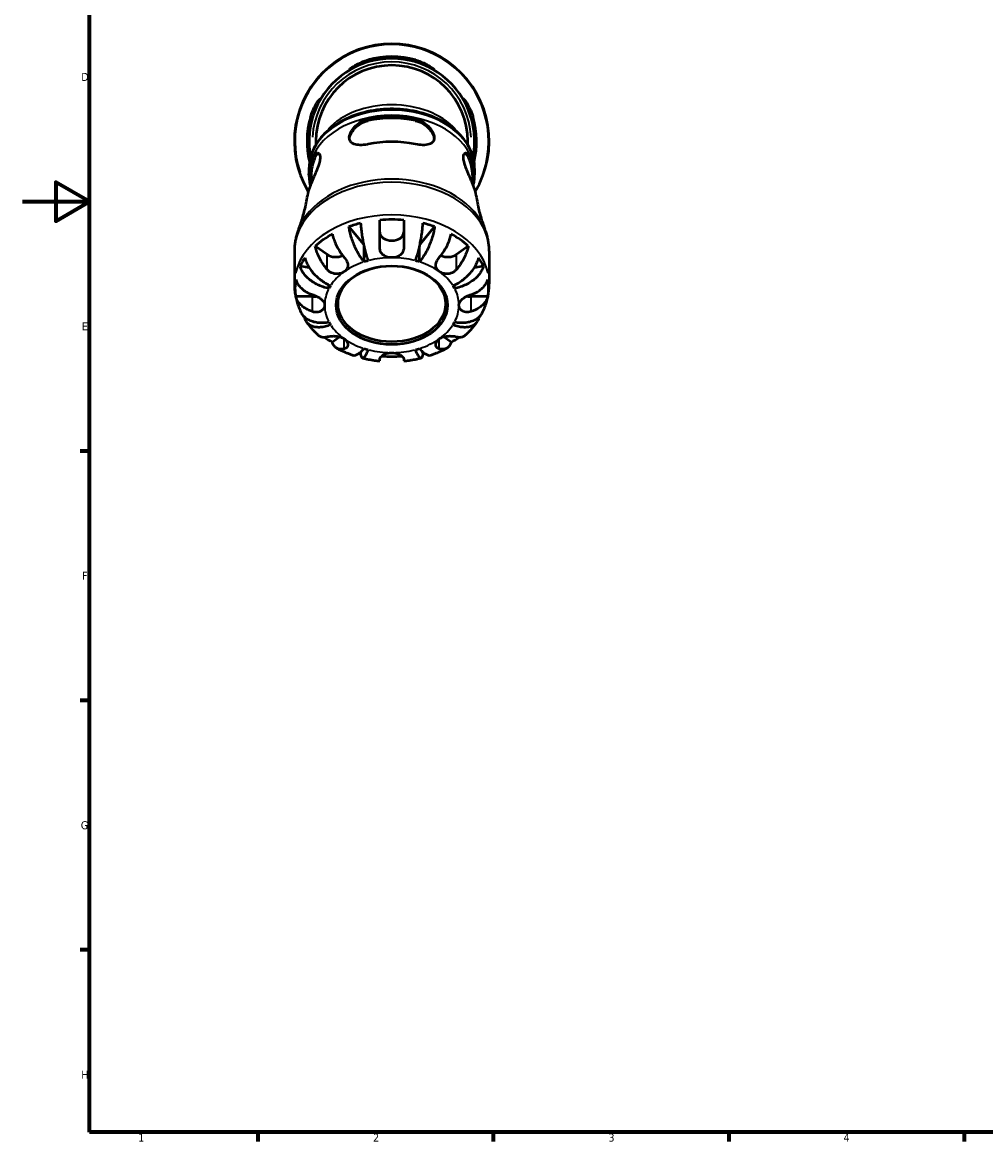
# Model space of a CAD drawing. Header units: millimetres. Extents: x -125 to 905, y -268 to 681.
# Tile 1 of 13: x 0 to 287, y 17 to 350. Entities that reach past the tile are written whole.
import ezdxf

# ---------------------------------------------------------------- set-up
doc = ezdxf.new("R2010")
doc.units = ezdxf.units.MM
for name, color, linetype, lineweight in [('Border (ANSI)', 7, 'Continuous', 70), ('Visible (ANSI)', 7, 'Continuous', 50), ('Visible Narrow (ANSI)', 7, 'Continuous', 35)]:
    doc.layers.add(name, color=color, linetype=linetype, lineweight=lineweight)
doc.styles.add('Note Text (ANSI)', font='tahoma.ttf')

# ---------------------------------------------------------------- blocks, each defined once
blk = doc.blocks.new('Borders Default Border')
at = {"layer": 'Border (ANSI)'}
for p, q in [((20, 222.75), (17.2, 222.75)), ((20, 148.5), (17.2, 148.5)), ((20, 74.25), (17.2, 74.25)), ((70.08, 20), (70.08, 17.2)), ((140.17, 20), (140.17, 17.2)), ((210.25, 20), (210.25, 17.2)), ((280.33, 20), (280.33, 17.2))]:
    blk.add_line(p, q, dxfattribs=at)
at = {"layer": 'Border (ANSI)', "flags": 128}
for points in [[(20, 20), (20, 574), (821, 574), (821, 20), (20, 20)], [(0, 297), (20, 297), (10, 302.77), (10, 291.23), (20, 297)]]:
    blk.add_lwpolyline(points, dxfattribs=at)
at = {"layer": 'Border (ANSI)', "color": 5, "true_color": 0x0000ff, "char_height": 2.4, "attachment_point": 7, "style": 'Note Text (ANSI)'}
for s, insert in [('D', (17.52, 332.93)), ('E', (17.71, 258.68)), ('F', (17.78, 184.43)), ('G', (17.4, 110.13)), ('H', (17.53, 35.93)), ('1', (34.5, 17.2)), ('2', (104.4, 17.2)), ('3', (174.46, 17.15)), ('4', (244.45, 17.2))]:
    blk.add_mtext(s, dxfattribs=dict(at, insert=insert))

msp = doc.modelspace()

# ---------------------------------------------------------------- linework, layer by layer
at = {"layer": 'Visible (ANSI)'}
for p, q in [((87.34, 314.97), (87.34, 313.92)), ((132.58, 313.92), (132.58, 314.97)), ((85.31, 306.83), (85.31, 305.28)), ((134.61, 306.83), (134.61, 305.28)), ((85.95, 304.88), (85.95, 302.48)), ((133.97, 304.88), (133.97, 302.48)), ((106.36, 283.49), (106.36, 291.49)), ((113.56, 291.49), (113.56, 283.49)), ((101.55, 284.36), (97.22, 289.56)), ((122.69, 289.56), (118.37, 284.36)), ((90.73, 281.28), (87.2, 283.77)), ((101.72, 279.07), (101.72, 283.59)), ((118.2, 279.07), (118.2, 283.59)), ((132.72, 283.77), (129.19, 281.28)), ((80.96, 282.26), (80.96, 272.55)), ((138.96, 282.26), (138.96, 272.55)), ((85.38, 277.34), (82.67, 277.83)), ((137.24, 277.83), (134.53, 277.34)), ((91.25, 271.18), (91.25, 272.23)), ((128.67, 271.18), (128.67, 272.23)), ((86.36, 268.73), (81.37, 268.73)), ((138.55, 268.73), (133.56, 268.73)), ((84.36, 262.37), (84.11, 262.27)), ((135.81, 262.27), (135.56, 262.37)), ((94.54, 256.77), (92.29, 255.18)), ((127.63, 255.18), (125.38, 256.77)), ((100.81, 252.34), (100.68, 251.98)), ((106.36, 249.58), (106.36, 250.12)), ((113.56, 250.12), (113.56, 249.58)), ((119.23, 251.98), (119.1, 252.34))]:
    msp.add_line(p, q, dxfattribs=at)
for radius, start, end in [(29, 329.0028, 210.9972), (25.24, 73.8019, 106.1981), (24.65, 348.952, 191.048), (22.62, 0, 180), (24.65, 73.4063, 106.5937), (25.24, 163.8019, 193.989), (24.65, 163.4063, 191.0543), (24.65, 348.9457, 16.5937), (25.24, 346.011, 16.1981)]:
    msp.add_arc((109.96, 314.97), radius, start, end, dxfattribs=at)
for centre, major_axis, start_param, end_param in [((109.96, 304.88), (24.65, 0), 1.281182, 1.860411), ((109.96, 304.88), (24.01, 0), 1.273212, 1.86838), ((109.96, 296.96), (-25.24, 0), 4.429678, 4.9951), ((109.96, 304.88), (-24.65, 0), 5.993571, 6.458369), ((109.96, 304.88), (-24.01, 0), 5.985601, 6.283185), ((109.96, 304.88), (24.01, 0), 0, 0.297584), ((109.96, 304.88), (24.65, 0), 6.108002, 6.5728), ((109.96, 296.96), (-25.24, 0), 6.000475, 6.183002), ((109.96, 296.96), (25.24, 0), 0.100183, 0.282711), ((109.96, 271.28), (28.82, 0), 1.898484, 2.028507), ((109.96, 271.28), (28.82, 0), 1.445548, 1.696045), ((109.96, 271.28), (28.82, 0), 1.113086, 1.243109), ((109.96, 271.28), (28.82, 0), 2.230946, 2.481443), ((109.96, 287.96), (3.6, 0), 3.141593, 6.283185), ((109.96, 271.28), (28.82, 0), 0.66015, 0.910647), ((109.96, 271.28), (-28.82, 0), 5.825475, 5.955498), ((93.27, 283.08), (-3.6, 0), 0.785398, 2.182647), ((126.65, 283.08), (-3.6, 0), 0.958945, 2.356194), ((109.96, 271.28), (28.82, 0), 0.327687, 0.457711), ((109.96, 266.18), (-20, 0), 5.073083, 5.137094), ((109.96, 266.18), (-20, 0), 4.287684, 4.351695), ((109.96, 271.28), (-28.82, 0), 6.157937, 6.408434), ((109.96, 271.28), (28.82, 0), 6.157937, 6.408434), ((109.96, 266.18), (-20, 0), 5.858481, 5.922492), ((109.96, 266.18), (20, 0), 0.360694, 0.424705), ((86.36, 271.28), (-3.6, 0), 1.570796, 1.907465), ((133.56, 271.28), (-3.6, 0), 1.234128, 1.570796), ((109.96, 271.28), (-28.82, 0), 0.411226, 0.457711), ((109.96, 266.18), (-20, 0), 0.360694, 0.424705), ((109.96, 266.18), (20, 0), 5.858481, 5.922492), ((109.96, 271.28), (-28.82, 0), 2.683882, 2.730366), ((109.96, 271.28), (-28.82, 0), 0.798117, 0.910647), ((109.96, 271.28), (-28.82, 0), 2.230946, 2.343475), ((109.96, 266.18), (20, 0), 4.287684, 4.351695), ((109.96, 266.18), (20, 0), 5.073083, 5.137094), ((109.96, 271.28), (-28.82, 0), 1.235065, 1.243109), ((109.96, 271.28), (-28.82, 0), 1.465508, 1.676085), ((109.96, 271.28), (-28.82, 0), 1.898484, 1.906528)]:
    msp.add_ellipse(centre, major_axis=major_axis, ratio=0.707107, start_param=start_param, end_param=end_param, dxfattribs=at)
for centre, major_axis in [((109.96, 266.18), (-16.58, 0)), ((109.96, 266.59), (16, 0))]:
    msp.add_ellipse(centre, major_axis=major_axis, ratio=0.707107, dxfattribs=at)
for points, knots in [([(102.92, 338.6), (102.71, 338.54), (102.5, 338.47), (101.65, 338.19), (101.02, 337.96), (99.8, 337.46), (99.23, 337.19), (98.3, 336.74), (97.95, 336.56), (97.5, 336.35), (97.38, 336.3), (97.29, 336.32), (97.33, 336.38), (97.6, 336.62), (97.86, 336.82), (98.64, 337.34), (99.2, 337.68), (100.47, 338.32), (101.17, 338.62), (102.24, 339), (102.58, 339.11), (102.92, 339.21)], [-1.959376, -1.959376, -1.959376, -1.959376, -1.894001, -1.894001, -1.687868, -1.687868, -1.460239, -1.460239, -1.250956, -1.250956, -1.083162, -1.083162, -0.916572, -0.916572, -0.709968, -0.709968, -0.455441, -0.455441, -0.215839, -0.215839, -0.109381, -0.109381, -0.109381, -0.109381]), ([(117, 339.21), (117.23, 339.14), (117.46, 339.07), (118.33, 338.78), (118.93, 338.54), (120.17, 337.97), (120.77, 337.64), (121.71, 337.06), (122.08, 336.8), (122.49, 336.47), (122.59, 336.37), (122.61, 336.29), (122.54, 336.3), (122.23, 336.43), (121.96, 336.57), (121.19, 336.95), (120.66, 337.21), (119.41, 337.75), (118.69, 338.04), (117.63, 338.41), (117.31, 338.51), (117, 338.6)], [-1.97486, -1.97486, -1.97486, -1.97486, -1.901863, -1.901863, -1.699568, -1.699568, -1.455664, -1.455664, -1.22759, -1.22759, -1.052727, -1.052727, -0.889572, -0.889572, -0.697972, -0.697972, -0.46666, -0.46666, -0.223232, -0.223232, -0.124189, -0.124189, -0.124189, -0.124189]), ([(85.72, 322.01), (85.79, 322.25), (85.86, 322.48), (86.15, 323.34), (86.4, 323.95), (86.96, 325.18), (87.29, 325.78), (87.87, 326.73), (88.13, 327.09), (88.46, 327.5), (88.56, 327.6), (88.64, 327.62), (88.63, 327.55), (88.5, 327.24), (88.36, 326.97), (87.99, 326.2), (87.73, 325.67), (87.18, 324.43), (86.89, 323.71), (86.53, 322.64), (86.43, 322.33), (86.33, 322.01)], [-1.97486, -1.97486, -1.97486, -1.97486, -1.901863, -1.901863, -1.699568, -1.699568, -1.455664, -1.455664, -1.22759, -1.22759, -1.052727, -1.052727, -0.889572, -0.889572, -0.697972, -0.697972, -0.46666, -0.46666, -0.223232, -0.223232, -0.124189, -0.124189, -0.124189, -0.124189]), ([(133.58, 322.01), (133.52, 322.22), (133.46, 322.43), (133.18, 323.29), (132.94, 323.91), (132.44, 325.13), (132.17, 325.71), (131.73, 326.63), (131.54, 326.99), (131.33, 327.43), (131.29, 327.56), (131.3, 327.64), (131.36, 327.6), (131.6, 327.33), (131.8, 327.07), (132.32, 326.29), (132.66, 325.73), (133.3, 324.46), (133.61, 323.76), (133.99, 322.69), (134.09, 322.35), (134.19, 322.01)], [-1.959376, -1.959376, -1.959376, -1.959376, -1.894001, -1.894001, -1.687868, -1.687868, -1.460239, -1.460239, -1.250956, -1.250956, -1.083162, -1.083162, -0.916572, -0.916572, -0.709968, -0.709968, -0.455441, -0.455441, -0.215839, -0.215839, -0.109381, -0.109381, -0.109381, -0.109381]), ([(134.61, 306.83), (134.61, 308.69), (134.2, 310.55), (132.62, 314.1), (131.43, 315.78), (128.37, 318.83), (126.48, 320.18), (122.2, 322.39), (119.81, 323.24), (114.77, 324.37), (112.12, 324.64), (106.85, 324.56), (104.22, 324.22), (99.24, 322.96), (96.89, 322.03), (92.71, 319.69), (90.88, 318.27), (87.94, 315.07), (86.83, 313.3), (85.59, 309.94), (85.31, 308.39), (85.31, 306.83)], [0, 0, 0, 0, 0.305956, 0.305956, 0.618231, 0.618231, 0.939655, 0.939655, 1.264715, 1.264715, 1.590225, 1.590225, 1.915669, 1.915669, 2.241182, 2.241182, 2.566049, 2.566049, 2.886535, 2.886535, 3.141593, 3.141593, 3.141593, 3.141593]), ([(102.92, 314.1), (102.85, 314.08), (102.77, 314.07), (101.92, 313.91), (101.17, 313.84), (99.83, 313.87), (99.24, 313.95), (98.28, 314.3), (97.9, 314.55), (97.49, 315.13), (97.38, 315.41), (97.3, 315.99), (97.32, 316.29), (97.45, 316.95), (97.59, 317.32), (98.05, 318.23), (98.42, 318.75), (99.41, 319.82), (100.06, 320.35), (101.45, 321.15), (102.18, 321.43), (102.92, 321.59)], [-2.066755, -2.066755, -2.066755, -2.066755, -2.043776, -2.043776, -1.799647, -1.799647, -1.561376, -1.561376, -1.333772, -1.333772, -1.181359, -1.181359, -1.050869, -1.050869, -0.903728, -0.903728, -0.697819, -0.697819, -0.449454, -0.449454, -0.216992, -0.216992, -0.216992, -0.216992]), ([(97.34, 315.71), (97.39, 316.12), (97.52, 316.58), (98.02, 317.64), (98.43, 318.23), (99.39, 319.29), (100.02, 319.82), (101.42, 320.65), (102.19, 320.95), (102.92, 321.11)], [0.047853, 0.047853, 0.047853, 0.047853, 0.2126187, 0.2126187, 0.4252375, 0.4252375, 0.6544867, 0.6544867, 0.8837358, 0.8837358, 0.8837358, 0.8837358]), ([(117, 321.59), (117.09, 321.57), (117.18, 321.55), (118.04, 321.33), (118.78, 321), (120.09, 320.17), (120.65, 319.69), (121.57, 318.67), (121.93, 318.14), (122.36, 317.24), (122.49, 316.87), (122.61, 316.22), (122.61, 315.93), (122.52, 315.34), (122.4, 315.07), (121.96, 314.51), (121.57, 314.27), (120.55, 313.92), (119.87, 313.84), (118.47, 313.86), (117.76, 313.94), (117.02, 314.09), (117.01, 314.1), (117, 314.1)], [-2.052292, -2.052292, -2.052292, -2.052292, -2.023904, -2.023904, -1.782239, -1.782239, -1.560527, -1.560527, -1.353514, -1.353514, -1.209125, -1.209125, -1.078445, -1.078445, -0.922705, -0.922705, -0.696558, -0.696558, -0.435423, -0.435423, -0.207723, -0.207723, -0.203863, -0.203863, -0.203863, -0.203863]), ([(117, 321.11), (117.73, 320.95), (118.5, 320.65), (119.89, 319.82), (120.52, 319.29), (121.49, 318.23), (121.9, 317.64), (122.39, 316.58), (122.53, 316.12), (122.58, 315.71)], [0.8533073, 0.8533073, 0.8533073, 0.8533073, 1.0825565, 1.0825565, 1.3118057, 1.3118057, 1.5244244, 1.5244244, 1.6891901, 1.6891901, 1.6891901, 1.6891901]), ([(86.33, 309.86), (86.39, 309.99), (86.44, 310.11), (86.74, 310.7), (87.01, 311.05), (87.56, 311.47), (87.83, 311.55), (88.26, 311.41), (88.42, 311.23), (88.61, 310.69), (88.65, 310.33), (88.58, 309.44), (88.47, 308.91), (88.1, 307.65), (87.83, 306.93), (87.22, 305.4), (86.86, 304.6), (86.25, 303.18), (85.98, 302.56), (85.76, 302.03), (85.75, 302), (85.74, 301.97), (85.72, 301.94)], [-1.838707, -1.838707, -1.838707, -1.838707, -1.782155, -1.782155, -1.545572, -1.545572, -1.311514, -1.311514, -1.112178, -1.112178, -0.925138, -0.925138, -0.727125, -0.727125, -0.492881, -0.492881, -0.231549, -0.231549, 0, 0, 0, 0.012601, 0.012601, 0.012601, 0.012601]), ([(87, 309.86), (87.23, 310.38), (87.5, 310.81), (87.93, 311.23), (88.07, 311.33), (88.21, 311.4)], [0.8533073, 0.8533073, 0.8533073, 0.8533073, 1.0825565, 1.0825565, 1.1903795, 1.1903795, 1.1903795, 1.1903795]), ([(134.19, 301.94), (134.18, 301.97), (134.17, 302), (134.16, 302.03), (133.99, 302.42), (133.8, 302.87), (133.31, 304), (133, 304.71), (132.4, 306.15), (132.1, 306.87), (131.66, 308.16), (131.49, 308.72), (131.3, 309.73), (131.27, 310.17), (131.35, 310.9), (131.46, 311.17), (131.82, 311.51), (132.07, 311.55), (132.61, 311.32), (132.9, 311.06), (133.32, 310.43), (133.46, 310.16), (133.58, 309.86)], [-0.012606, -0.012606, -0.012606, -0.012606, 0, 0, 0, 0.172319, 0.172319, 0.409114, 0.409114, 0.640907, 0.640907, 0.836119, 0.836119, 1.023658, 1.023658, 1.22521, 1.22521, 1.461436, 1.461436, 1.703477, 1.703477, 1.838418, 1.838418, 1.838418, 1.838418]), ([(131.71, 311.4), (131.84, 311.33), (131.98, 311.23), (132.41, 310.81), (132.69, 310.38), (132.91, 309.86)], [0.5466637, 0.5466637, 0.5466637, 0.5466637, 0.6544867, 0.6544867, 0.8837358, 0.8837358, 0.8837358, 0.8837358]), ([(85.31, 304.96), (85.31, 304.99), (85.31, 305.01), (85.31, 305.05), (85.31, 305.07), (85.31, 305.11), (85.31, 305.13), (85.31, 305.17), (85.31, 305.19), (85.31, 305.24), (85.31, 305.26), (85.31, 305.28)], [3.136853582, 3.136853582, 3.136853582, 3.136853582, 3.137801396, 3.137801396, 3.13874921, 3.13874921, 3.139697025, 3.139697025, 3.140644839, 3.140644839, 3.141592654, 3.141592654, 3.141592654, 3.141592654]), ([(134.61, 305.28), (134.61, 305.26), (134.61, 305.24), (134.61, 305.19), (134.61, 305.17), (134.61, 305.13), (134.61, 305.11), (134.61, 305.07), (134.61, 305.05), (134.61, 305.01), (134.61, 304.99), (134.61, 304.96)], [0, 0, 0, 0, 0.000947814, 0.000947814, 0.001895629, 0.001895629, 0.002843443, 0.002843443, 0.003791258, 0.003791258, 0.004739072, 0.004739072, 0.004739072, 0.004739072]), ([(82.25, 288.88), (82.47, 289.43), (82.69, 290.01), (83.1, 291.21), (83.3, 291.83), (83.68, 293.12), (83.86, 293.78), (84.19, 295.15), (84.35, 295.85), (84.62, 297.28), (84.74, 298.01), (84.85, 298.75)], [2.8659886, 2.8659886, 2.8659886, 2.8659886, 2.9010728, 2.9010728, 2.936157, 2.936157, 2.9712412, 2.9712412, 3.0063254, 3.0063254, 3.0414096, 3.0414096, 3.0414096, 3.0414096]), ([(135.07, 298.75), (135.17, 298.01), (135.3, 297.28), (135.57, 295.85), (135.72, 295.15), (136.06, 293.78), (136.23, 293.12), (136.61, 291.83), (136.81, 291.21), (137.23, 290.01), (137.45, 289.43), (137.67, 288.88)], [0.100183, 0.100183, 0.100183, 0.100183, 0.1352672, 0.1352672, 0.1703514, 0.1703514, 0.2054356, 0.2054356, 0.2405198, 0.2405198, 0.275604, 0.275604, 0.275604, 0.275604]), ([(100.68, 290.57), (100.71, 290.08), (100.76, 289.56), (100.86, 288.56), (100.93, 287.98), (101.1, 286.81), (101.2, 286.21), (101.4, 285.11), (101.51, 284.52), (101.77, 283.35), (101.9, 282.78), (102.16, 281.77), (102.31, 281.24), (102.61, 280.26), (102.76, 279.8), (102.9, 279.42)], [0.170746, 0.170746, 0.170746, 0.170746, 0.33284, 0.33284, 0.499494, 0.499494, 0.666149, 0.666149, 0.833209, 0.833209, 1.000269, 1.000269, 1.167973, 1.167973, 1.335677, 1.335677, 1.335677, 1.335677]), ([(117.02, 279.42), (117.16, 279.8), (117.31, 280.26), (117.61, 281.24), (117.76, 281.77), (118.01, 282.78), (118.15, 283.35), (118.4, 284.52), (118.52, 285.11), (118.72, 286.21), (118.81, 286.81), (118.98, 287.98), (119.05, 288.56), (119.16, 289.56), (119.2, 290.08), (119.23, 290.57)], [4.014251, 4.014251, 4.014251, 4.014251, 4.181955, 4.181955, 4.349659, 4.349659, 4.516719, 4.516719, 4.683779, 4.683779, 4.850433, 4.850433, 5.017088, 5.017088, 5.179182, 5.179182, 5.179182, 5.179182]), ([(82.25, 288.88), (82.08, 288.46), (81.93, 288.03), (81.65, 287.17), (81.53, 286.73), (81.33, 285.85), (81.24, 285.41), (81.1, 284.52), (81.05, 284.07), (80.98, 283.16), (80.96, 282.71), (80.96, 282.26)], [2.8659886, 2.8659886, 2.8659886, 2.8659886, 2.9211094, 2.9211094, 2.9762302, 2.9762302, 3.031351, 3.031351, 3.0864718, 3.0864718, 3.1415927, 3.1415927, 3.1415927, 3.1415927]), ([(92.29, 287.37), (92.37, 286.91), (92.5, 286.42), (92.79, 285.5), (92.99, 284.97), (93.47, 283.92), (93.75, 283.4), (94.31, 282.45), (94.64, 281.93), (95.26, 281.08), (95.54, 280.73), (95.82, 280.4)], [0.1707531, 0.1707531, 0.1707531, 0.1707531, 0.3321515, 0.3321515, 0.4988882, 0.4988882, 0.6656248, 0.6656248, 0.8335114, 0.8335114, 0.9568737, 0.9568737, 0.9568737, 0.9568737]), ([(101.72, 279.07), (101.43, 279.41), (101.12, 279.82), (100.52, 280.72), (100.22, 281.2), (99.7, 282.13), (99.42, 282.66), (98.91, 283.75), (98.67, 284.32), (98.27, 285.35), (98.07, 285.92), (97.73, 287.04), (97.59, 287.6), (97.37, 288.57), (97.28, 289.08), (97.22, 289.56)], [4.014251, 4.014251, 4.014251, 4.014251, 4.181955, 4.181955, 4.349659, 4.349659, 4.516719, 4.516719, 4.683779, 4.683779, 4.850433, 4.850433, 5.017088, 5.017088, 5.179182, 5.179182, 5.179182, 5.179182]), ([(122.69, 289.56), (122.63, 289.08), (122.54, 288.57), (122.33, 287.6), (122.19, 287.04), (121.84, 285.92), (121.65, 285.35), (121.25, 284.32), (121.01, 283.75), (120.5, 282.66), (120.22, 282.13), (119.7, 281.2), (119.4, 280.72), (118.79, 279.82), (118.48, 279.41), (118.2, 279.07)], [0.170746, 0.170746, 0.170746, 0.170746, 0.33284, 0.33284, 0.499494, 0.499494, 0.666149, 0.666149, 0.833209, 0.833209, 1.000269, 1.000269, 1.167973, 1.167973, 1.335677, 1.335677, 1.335677, 1.335677]), ([(124.1, 280.4), (124.37, 280.73), (124.65, 281.08), (125.28, 281.93), (125.61, 282.45), (126.17, 283.4), (126.45, 283.92), (126.92, 284.97), (127.12, 285.5), (127.42, 286.42), (127.55, 286.91), (127.63, 287.37)], [4.427884, 4.427884, 4.427884, 4.427884, 4.5512464, 4.5512464, 4.7191329, 4.7191329, 4.8858696, 4.8858696, 5.0526063, 5.0526063, 5.2140047, 5.2140047, 5.2140047, 5.2140047]), ([(138.96, 282.26), (138.96, 282.71), (138.94, 283.16), (138.87, 284.07), (138.82, 284.52), (138.68, 285.41), (138.59, 285.85), (138.38, 286.73), (138.26, 287.17), (137.99, 288.03), (137.84, 288.46), (137.67, 288.88)], [0, 0, 0, 0, 0.0551208, 0.0551208, 0.1102416, 0.1102416, 0.1653624, 0.1653624, 0.2204832, 0.2204832, 0.275604, 0.275604, 0.275604, 0.275604]), ([(90.73, 276.8), (90.45, 277.13), (90.17, 277.48), (89.55, 278.33), (89.22, 278.85), (88.66, 279.8), (88.38, 280.32), (87.9, 281.37), (87.7, 281.9), (87.4, 282.82), (87.28, 283.31), (87.2, 283.77)], [4.427884, 4.427884, 4.427884, 4.427884, 4.5512464, 4.5512464, 4.7191329, 4.7191329, 4.8858696, 4.8858696, 5.0526063, 5.0526063, 5.2140047, 5.2140047, 5.2140047, 5.2140047]), ([(109.96, 280.33), (109.72, 280.33), (109.49, 280.34), (108.85, 280.43), (108.46, 280.54), (107.71, 280.89), (107.36, 281.13), (106.91, 281.64), (106.76, 281.86), (106.57, 282.28), (106.5, 282.47), (106.41, 282.86), (106.38, 283.07), (106.36, 283.35), (106.36, 283.42), (106.36, 283.49)], [-1.1244322, -1.1244322, -1.1244322, -1.1244322, -1.0602871, -1.0602871, -0.9481637, -0.9481637, -0.8223639, -0.8223639, -0.7417057, -0.7417057, -0.6823406, -0.6823406, -0.6214807, -0.6214807, -0.600941, -0.600941, -0.600941, -0.600941]), ([(113.56, 283.49), (113.56, 283.44), (113.56, 283.38), (113.55, 283.12), (113.52, 282.91), (113.43, 282.51), (113.37, 282.32), (113.18, 281.91), (113.04, 281.69), (112.62, 281.19), (112.29, 280.94), (111.52, 280.56), (111.08, 280.43), (110.4, 280.34), (110.18, 280.33), (109.96, 280.33)], [-1.6470994, -1.6470994, -1.6470994, -1.6470994, -1.6315588, -1.6315588, -1.5700734, -1.5700734, -1.5113925, -1.5113925, -1.4336218, -1.4336218, -1.3113544, -1.3113544, -1.1848005, -1.1848005, -1.1244322, -1.1244322, -1.1244322, -1.1244322]), ([(132.72, 283.77), (132.64, 283.31), (132.51, 282.82), (132.22, 281.9), (132.02, 281.37), (131.54, 280.32), (131.26, 279.8), (130.7, 278.85), (130.37, 278.33), (129.74, 277.48), (129.47, 277.13), (129.19, 276.8)], [0.1707531, 0.1707531, 0.1707531, 0.1707531, 0.3321515, 0.3321515, 0.4988882, 0.4988882, 0.6656248, 0.6656248, 0.8335114, 0.8335114, 0.9568737, 0.9568737, 0.9568737, 0.9568737]), ([(84.11, 280.28), (84.21, 279.83), (84.36, 279.37), (84.72, 278.5), (84.97, 278.02), (85.55, 277.06), (85.88, 276.59), (86.56, 275.75), (86.97, 275.31), (87.84, 274.47), (88.3, 274.08), (89.19, 273.41), (89.7, 273.07), (90.73, 272.47), (91.25, 272.21), (91.74, 272.01)], [0.170746, 0.170746, 0.170746, 0.170746, 0.33284, 0.33284, 0.499494, 0.499494, 0.666149, 0.666149, 0.833209, 0.833209, 1.000269, 1.000269, 1.167973, 1.167973, 1.335677, 1.335677, 1.335677, 1.335677]), ([(95.82, 280.4), (95.89, 280.32), (95.96, 280.23), (96.19, 279.93), (96.33, 279.71), (96.58, 279.26), (96.68, 279.04), (96.84, 278.52), (96.88, 278.23), (96.85, 277.6), (96.75, 277.27), (96.39, 276.67), (96.14, 276.41), (95.82, 276.18)], [0.5972041, 0.5972041, 0.5972041, 0.5972041, 0.6273252, 0.6273252, 0.7022403, 0.7022403, 0.7767229, 0.7767229, 0.8745074, 0.8745074, 0.9979324, 0.9979324, 1.1202345, 1.1202345, 1.1202345, 1.1202345]), ([(124.1, 276.18), (124.08, 276.2), (124.07, 276.21), (123.75, 276.44), (123.5, 276.7), (123.18, 277.26), (123.08, 277.54), (123.03, 278.14), (123.06, 278.45), (123.22, 278.99), (123.32, 279.22), (123.56, 279.67), (123.7, 279.89), (123.94, 280.2), (124.02, 280.3), (124.1, 280.4)], [-1.1249878, -1.1249878, -1.1249878, -1.1249878, -1.1183689, -1.1183689, -0.9996327, -0.9996327, -0.8914372, -0.8914372, -0.7864413, -0.7864413, -0.7109749, -0.7109749, -0.636447, -0.636447, -0.6009675, -0.6009675, -0.6009675, -0.6009675]), ([(128.18, 272.01), (128.66, 272.21), (129.19, 272.47), (130.22, 273.07), (130.72, 273.41), (131.61, 274.08), (132.08, 274.47), (132.95, 275.31), (133.35, 275.75), (134.03, 276.59), (134.37, 277.06), (134.95, 278.02), (135.19, 278.5), (135.56, 279.37), (135.71, 279.83), (135.81, 280.28)], [4.014251, 4.014251, 4.014251, 4.014251, 4.181955, 4.181955, 4.349659, 4.349659, 4.516719, 4.516719, 4.683779, 4.683779, 4.850433, 4.850433, 5.017088, 5.017088, 5.179182, 5.179182, 5.179182, 5.179182]), ([(91.25, 271.18), (90.7, 271.27), (90.11, 271.42), (88.96, 271.8), (88.39, 272.03), (87.39, 272.52), (86.87, 272.81), (85.89, 273.47), (85.43, 273.83), (84.67, 274.52), (84.29, 274.92), (83.64, 275.75), (83.37, 276.18), (82.96, 276.97), (82.79, 277.4), (82.67, 277.83)], [-1.335677, -1.335677, -1.335677, -1.335677, -1.167973, -1.167973, -1.000269, -1.000269, -0.833209, -0.833209, -0.666149, -0.666149, -0.499494, -0.499494, -0.33284, -0.33284, -0.170746, -0.170746, -0.170746, -0.170746]), ([(95.82, 276.18), (95.8, 276.17), (95.78, 276.16), (95.45, 275.93), (95.08, 275.76), (94.31, 275.54), (93.92, 275.48), (93.14, 275.49), (92.75, 275.55), (92.12, 275.76), (91.87, 275.88), (91.4, 276.16), (91.19, 276.33), (90.9, 276.61), (90.81, 276.7), (90.73, 276.8)], [1.1202345, 1.1202345, 1.1202345, 1.1202345, 1.1268534, 1.1268534, 1.2455896, 1.2455896, 1.3537851, 1.3537851, 1.458781, 1.458781, 1.5342474, 1.5342474, 1.6087753, 1.6087753, 1.6442548, 1.6442548, 1.6442548, 1.6442548]), ([(129.19, 276.8), (129.12, 276.72), (129.05, 276.64), (128.77, 276.37), (128.56, 276.19), (128.09, 275.9), (127.84, 275.78), (127.24, 275.57), (126.89, 275.5), (126.08, 275.47), (125.63, 275.53), (124.8, 275.78), (124.42, 275.96), (124.1, 276.18)], [-1.6480182, -1.6480182, -1.6480182, -1.6480182, -1.6178971, -1.6178971, -1.542982, -1.542982, -1.4684994, -1.4684994, -1.3707149, -1.3707149, -1.2472899, -1.2472899, -1.1249878, -1.1249878, -1.1249878, -1.1249878]), ([(137.24, 277.83), (137.13, 277.4), (136.96, 276.97), (136.55, 276.18), (136.28, 275.75), (135.62, 274.92), (135.25, 274.52), (134.48, 273.83), (134.03, 273.47), (133.05, 272.81), (132.53, 272.52), (131.53, 272.03), (130.96, 271.8), (129.8, 271.42), (129.21, 271.27), (128.67, 271.18)], [0.170746, 0.170746, 0.170746, 0.170746, 0.33284, 0.33284, 0.499494, 0.499494, 0.666149, 0.666149, 0.833209, 0.833209, 1.000269, 1.000269, 1.167973, 1.167973, 1.335677, 1.335677, 1.335677, 1.335677]), ([(81.37, 273.82), (81.48, 273.41), (81.66, 273.02), (82.08, 272.3), (82.37, 271.92), (83.04, 271.21), (83.43, 270.88), (84.22, 270.32), (84.7, 270.05), (85.58, 269.63), (85.97, 269.48), (86.36, 269.35)], [0.1707531, 0.1707531, 0.1707531, 0.1707531, 0.3321515, 0.3321515, 0.4988882, 0.4988882, 0.6656248, 0.6656248, 0.8335114, 0.8335114, 0.9568737, 0.9568737, 0.9568737, 0.9568737]), ([(133.56, 269.35), (133.95, 269.48), (134.34, 269.63), (135.22, 270.05), (135.69, 270.32), (136.48, 270.88), (136.88, 271.21), (137.55, 271.92), (137.84, 272.3), (138.26, 273.02), (138.43, 273.41), (138.55, 273.82)], [-0.9568737, -0.9568737, -0.9568737, -0.9568737, -0.8335114, -0.8335114, -0.6656248, -0.6656248, -0.4988882, -0.4988882, -0.3321515, -0.3321515, -0.1707531, -0.1707531, -0.1707531, -0.1707531]), ([(80.96, 272.55), (80.96, 271.96), (80.99, 271.37), (81.09, 270.2), (81.18, 269.62), (81.39, 268.47), (81.53, 267.9), (81.84, 266.77), (82.03, 266.22), (82.44, 265.13), (82.67, 264.6), (82.92, 264.08)], [3.1415927, 3.1415927, 3.1415927, 3.1415927, 3.2072623, 3.2072623, 3.272932, 3.272932, 3.3386017, 3.3386017, 3.4042713, 3.4042713, 3.469941, 3.469941, 3.469941, 3.469941]), ([(137, 264.08), (137.25, 264.6), (137.48, 265.13), (137.89, 266.22), (138.07, 266.77), (138.39, 267.9), (138.53, 268.47), (138.74, 269.62), (138.82, 270.2), (138.93, 271.37), (138.96, 271.96), (138.96, 272.55)], [5.954837, 5.954837, 5.954837, 5.954837, 6.0205066, 6.0205066, 6.0861763, 6.0861763, 6.151846, 6.151846, 6.2175156, 6.2175156, 6.2831853, 6.2831853, 6.2831853, 6.2831853]), ([(86.36, 264.26), (85.97, 264.39), (85.58, 264.54), (84.7, 264.96), (84.22, 265.23), (83.43, 265.79), (83.04, 266.12), (82.37, 266.83), (82.08, 267.21), (81.66, 267.93), (81.48, 268.32), (81.37, 268.73)], [-0.9568737, -0.9568737, -0.9568737, -0.9568737, -0.8335114, -0.8335114, -0.6656248, -0.6656248, -0.4988882, -0.4988882, -0.3321515, -0.3321515, -0.1707531, -0.1707531, -0.1707531, -0.1707531]), ([(86.36, 269.35), (86.6, 269.27), (86.85, 269.18), (87.36, 268.96), (87.62, 268.84), (88.17, 268.55), (88.44, 268.39), (89.04, 267.95), (89.33, 267.68), (89.76, 267.08), (89.9, 266.75), (89.95, 266.34), (89.96, 266.26), (89.96, 266.18)], [-1.6190454, -1.6190454, -1.6190454, -1.6190454, -1.5492105, -1.5492105, -1.4734598, -1.4734598, -1.3874422, -1.3874422, -1.2661273, -1.2661273, -1.1412174, -1.1412174, -1.1117615, -1.1117615, -1.1117615, -1.1117615]), ([(129.96, 266.18), (129.96, 266.42), (130.01, 266.66), (130.22, 267.18), (130.4, 267.45), (130.88, 267.96), (131.18, 268.19), (131.77, 268.57), (132.04, 268.71), (132.58, 268.97), (132.85, 269.09), (133.27, 269.25), (133.41, 269.3), (133.56, 269.35)], [-1.1117615, -1.1117615, -1.1117615, -1.1117615, -1.021732, -1.021732, -0.9123296, -0.9123296, -0.8007134, -0.8007134, -0.7196358, -0.7196358, -0.6398056, -0.6398056, -0.5971194, -0.5971194, -0.5971194, -0.5971194]), ([(138.55, 268.73), (138.43, 268.32), (138.26, 267.93), (137.84, 267.21), (137.55, 266.83), (136.88, 266.12), (136.48, 265.79), (135.69, 265.23), (135.22, 264.96), (134.34, 264.54), (133.95, 264.39), (133.56, 264.26)], [0.1707531, 0.1707531, 0.1707531, 0.1707531, 0.3321515, 0.3321515, 0.4988882, 0.4988882, 0.6656248, 0.6656248, 0.8335114, 0.8335114, 0.9568737, 0.9568737, 0.9568737, 0.9568737]), ([(82.92, 264.08), (82.99, 263.93), (83.07, 263.78), (83.37, 263.32), (83.64, 262.99), (84.29, 262.4), (84.67, 262.14), (85.43, 261.72), (85.89, 261.53), (86.87, 261.23), (87.39, 261.12), (88.39, 261.01), (88.96, 260.98), (90.11, 261.02), (90.7, 261.09), (91.25, 261.19)], [0.262914, 0.262914, 0.262914, 0.262914, 0.33284, 0.33284, 0.499494, 0.499494, 0.666149, 0.666149, 0.833209, 0.833209, 1.000269, 1.000269, 1.167973, 1.167973, 1.335677, 1.335677, 1.335677, 1.335677]), ([(89.96, 266.18), (89.96, 265.94), (89.91, 265.7), (89.7, 265.2), (89.52, 264.94), (89.03, 264.5), (88.73, 264.32), (88.15, 264.13), (87.88, 264.08), (87.34, 264.06), (87.07, 264.08), (86.65, 264.17), (86.5, 264.21), (86.36, 264.26)], [-1.1117615, -1.1117615, -1.1117615, -1.1117615, -1.021732, -1.021732, -0.9123296, -0.9123296, -0.8007134, -0.8007134, -0.7196358, -0.7196358, -0.6398056, -0.6398056, -0.5971194, -0.5971194, -0.5971194, -0.5971194]), ([(128.67, 261.19), (129.21, 261.09), (129.8, 261.02), (130.96, 260.98), (131.53, 261.01), (132.53, 261.12), (133.05, 261.23), (134.03, 261.53), (134.48, 261.72), (135.25, 262.14), (135.62, 262.4), (136.28, 262.99), (136.55, 263.32), (136.84, 263.78), (136.92, 263.93), (137, 264.08)], [-1.335677, -1.335677, -1.335677, -1.335677, -1.167973, -1.167973, -1.000269, -1.000269, -0.833209, -0.833209, -0.666149, -0.666149, -0.499494, -0.499494, -0.33284, -0.33284, -0.262914, -0.262914, -0.262914, -0.262914]), ([(133.56, 264.26), (133.32, 264.18), (133.07, 264.12), (132.56, 264.06), (132.29, 264.06), (131.75, 264.13), (131.48, 264.21), (130.88, 264.49), (130.59, 264.73), (130.15, 265.29), (130.02, 265.61), (129.96, 266.03), (129.96, 266.11), (129.96, 266.18)], [-1.6190454, -1.6190454, -1.6190454, -1.6190454, -1.5492105, -1.5492105, -1.4734598, -1.4734598, -1.3874422, -1.3874422, -1.2661273, -1.2661273, -1.1412174, -1.1412174, -1.1117615, -1.1117615, -1.1117615, -1.1117615]), ([(91.74, 260.36), (91.25, 260.16), (90.73, 259.98), (89.7, 259.71), (89.19, 259.63), (88.3, 259.56), (87.84, 259.57), (86.97, 259.68), (86.56, 259.79), (85.88, 260.06), (85.55, 260.26), (84.97, 260.73), (84.72, 261), (84.36, 261.57), (84.21, 261.9), (84.11, 262.27)], [4.014251, 4.014251, 4.014251, 4.014251, 4.181955, 4.181955, 4.349659, 4.349659, 4.516719, 4.516719, 4.683779, 4.683779, 4.850433, 4.850433, 5.017088, 5.017088, 5.179182, 5.179182, 5.179182, 5.179182]), ([(84.61, 261.19), (84.81, 260.9), (85.01, 260.62), (85.43, 260.08), (85.65, 259.81), (86.09, 259.28), (86.32, 259.02), (86.78, 258.51), (87.02, 258.27), (87.5, 257.78), (87.75, 257.54), (88, 257.31)], [3.5977627, 3.5977627, 3.5977627, 3.5977627, 3.6375288, 3.6375288, 3.6772948, 3.6772948, 3.7170609, 3.7170609, 3.7568269, 3.7568269, 3.7965929, 3.7965929, 3.7965929, 3.7965929]), ([(135.81, 262.27), (135.71, 261.9), (135.56, 261.57), (135.19, 261), (134.95, 260.73), (134.37, 260.26), (134.03, 260.06), (133.35, 259.79), (132.95, 259.68), (132.08, 259.57), (131.61, 259.56), (130.72, 259.63), (130.22, 259.71), (129.19, 259.98), (128.66, 260.16), (128.18, 260.36)], [0.170746, 0.170746, 0.170746, 0.170746, 0.33284, 0.33284, 0.499494, 0.499494, 0.666149, 0.666149, 0.833209, 0.833209, 1.000269, 1.000269, 1.167973, 1.167973, 1.335677, 1.335677, 1.335677, 1.335677]), ([(131.92, 257.31), (132.17, 257.54), (132.41, 257.78), (132.9, 258.27), (133.14, 258.51), (133.6, 259.02), (133.83, 259.28), (134.27, 259.81), (134.49, 260.08), (134.91, 260.62), (135.11, 260.9), (135.31, 261.19)], [5.628185, 5.628185, 5.628185, 5.628185, 5.6679511, 5.6679511, 5.7077171, 5.7077171, 5.7474831, 5.7474831, 5.7872492, 5.7872492, 5.8270152, 5.8270152, 5.8270152, 5.8270152]), ([(88, 257.31), (88.05, 257.27), (88.09, 257.23), (88.38, 257.01), (88.66, 256.87), (89.22, 256.71), (89.55, 256.67), (90.17, 256.7), (90.45, 256.74), (90.73, 256.8)], [0.465533, 0.465533, 0.465533, 0.465533, 0.4988882, 0.4988882, 0.6656248, 0.6656248, 0.8335114, 0.8335114, 0.9568737, 0.9568737, 0.9568737, 0.9568737]), ([(90.73, 256.8), (90.8, 256.82), (90.87, 256.84), (91.14, 256.89), (91.36, 256.92), (91.82, 256.98), (92.07, 257), (92.67, 257.02), (93.03, 257.01), (93.84, 256.94), (94.29, 256.85), (95.12, 256.59), (95.5, 256.41), (95.82, 256.18)], [-1.6480182, -1.6480182, -1.6480182, -1.6480182, -1.6178971, -1.6178971, -1.542982, -1.542982, -1.4684994, -1.4684994, -1.3707149, -1.3707149, -1.2472899, -1.2472899, -1.1249878, -1.1249878, -1.1249878, -1.1249878]), ([(124.1, 256.18), (124.12, 256.2), (124.14, 256.21), (124.47, 256.44), (124.84, 256.61), (125.61, 256.85), (126, 256.92), (126.78, 257.01), (127.16, 257.02), (127.79, 257), (128.05, 256.98), (128.52, 256.93), (128.73, 256.9), (129.02, 256.84), (129.11, 256.82), (129.19, 256.8)], [1.1202345, 1.1202345, 1.1202345, 1.1202345, 1.1268534, 1.1268534, 1.2455896, 1.2455896, 1.3537851, 1.3537851, 1.458781, 1.458781, 1.5342474, 1.5342474, 1.6087753, 1.6087753, 1.6442548, 1.6442548, 1.6442548, 1.6442548]), ([(129.19, 256.8), (129.47, 256.74), (129.74, 256.7), (130.37, 256.67), (130.7, 256.71), (131.26, 256.87), (131.54, 257.01), (131.82, 257.23), (131.87, 257.27), (131.91, 257.31)], [4.4278842, 4.4278842, 4.4278842, 4.4278842, 4.5512465, 4.5512465, 4.7191331, 4.7191331, 4.8858697, 4.8858697, 4.9192249, 4.9192249, 4.9192249, 4.9192249]), ([(95.82, 253.2), (95.54, 253.14), (95.26, 253.1), (94.64, 253.07), (94.31, 253.11), (93.75, 253.27), (93.47, 253.41), (92.99, 253.78), (92.79, 254.02), (92.5, 254.52), (92.37, 254.83), (92.29, 255.18)], [4.427884, 4.427884, 4.427884, 4.427884, 4.5512464, 4.5512464, 4.7191329, 4.7191329, 4.8858696, 4.8858696, 5.0526063, 5.0526063, 5.2140047, 5.2140047, 5.2140047, 5.2140047]), ([(93.55, 253.39), (93.85, 253.22), (94.16, 253.06), (94.78, 252.76), (95.09, 252.61), (95.72, 252.32), (96.04, 252.18), (96.68, 251.92), (97, 251.79), (97.65, 251.54), (97.98, 251.42), (98.31, 251.31)], [4.0604977, 4.0604977, 4.0604977, 4.0604977, 4.1005257, 4.1005257, 4.1405538, 4.1405538, 4.1805819, 4.1805819, 4.22061, 4.22061, 4.2606381, 4.2606381, 4.2606381, 4.2606381]), ([(95.82, 256.18), (95.83, 256.17), (95.85, 256.16), (96.17, 255.92), (96.41, 255.66), (96.74, 255.13), (96.83, 254.86), (96.89, 254.35), (96.85, 254.12), (96.69, 253.77), (96.6, 253.64), (96.36, 253.42), (96.22, 253.34), (95.98, 253.25), (95.9, 253.22), (95.82, 253.2)], [-1.1249878, -1.1249878, -1.1249878, -1.1249878, -1.1183689, -1.1183689, -0.9996327, -0.9996327, -0.8914372, -0.8914372, -0.7864413, -0.7864413, -0.7109749, -0.7109749, -0.636447, -0.636447, -0.6009675, -0.6009675, -0.6009675, -0.6009675]), ([(98.31, 251.31), (98.36, 251.29), (98.42, 251.28), (98.67, 251.23), (98.91, 251.24), (99.42, 251.38), (99.7, 251.51), (100.22, 251.84), (100.52, 252.06), (101.12, 252.62), (101.43, 252.96), (101.72, 253.3)], [0.6203504, 0.6203504, 0.6203504, 0.6203504, 0.6661487, 0.6661487, 0.8332087, 0.8332087, 1.0002688, 1.0002688, 1.1679728, 1.1679728, 1.3356767, 1.3356767, 1.3356767, 1.3356767]), ([(118.2, 253.3), (118.48, 252.96), (118.79, 252.62), (119.4, 252.06), (119.7, 251.84), (120.22, 251.51), (120.5, 251.38), (121.01, 251.24), (121.25, 251.23), (121.5, 251.28), (121.56, 251.29), (121.61, 251.31)], [4.0142509, 4.0142509, 4.0142509, 4.0142509, 4.1819549, 4.1819549, 4.3496588, 4.3496588, 4.5167189, 4.5167189, 4.6837789, 4.6837789, 4.7295772, 4.7295772, 4.7295772, 4.7295772]), ([(121.61, 251.31), (121.94, 251.42), (122.27, 251.54), (122.92, 251.79), (123.24, 251.92), (123.88, 252.18), (124.19, 252.32), (124.82, 252.61), (125.14, 252.76), (125.76, 253.06), (126.06, 253.22), (126.37, 253.39)], [5.1641398, 5.1641398, 5.1641398, 5.1641398, 5.2041679, 5.2041679, 5.244196, 5.244196, 5.2842241, 5.2842241, 5.3242522, 5.3242522, 5.3642803, 5.3642803, 5.3642803, 5.3642803]), ([(124.1, 253.2), (124.03, 253.22), (123.96, 253.24), (123.73, 253.32), (123.58, 253.41), (123.34, 253.62), (123.24, 253.74), (123.08, 254.07), (123.04, 254.29), (123.06, 254.81), (123.16, 255.11), (123.53, 255.69), (123.78, 255.96), (124.1, 256.18)], [0.5972041, 0.5972041, 0.5972041, 0.5972041, 0.6273252, 0.6273252, 0.7022403, 0.7022403, 0.7767229, 0.7767229, 0.8745074, 0.8745074, 0.9979324, 0.9979324, 1.1202345, 1.1202345, 1.1202345, 1.1202345]), ([(127.63, 255.18), (127.55, 254.83), (127.42, 254.52), (127.12, 254.02), (126.92, 253.78), (126.45, 253.41), (126.17, 253.27), (125.61, 253.11), (125.28, 253.07), (124.65, 253.1), (124.37, 253.14), (124.1, 253.2)], [0.1707531, 0.1707531, 0.1707531, 0.1707531, 0.3321515, 0.3321515, 0.4988882, 0.4988882, 0.6656248, 0.6656248, 0.8335114, 0.8335114, 0.9568737, 0.9568737, 0.9568737, 0.9568737]), ([(102.9, 252.95), (102.76, 252.57), (102.61, 252.19), (102.31, 251.54), (102.16, 251.27), (101.9, 250.86), (101.77, 250.69), (101.51, 250.48), (101.4, 250.43), (101.2, 250.45), (101.1, 250.51), (100.93, 250.76), (100.86, 250.95), (100.76, 251.38), (100.71, 251.65), (100.68, 251.98)], [4.014251, 4.014251, 4.014251, 4.014251, 4.181955, 4.181955, 4.349659, 4.349659, 4.516719, 4.516719, 4.683779, 4.683779, 4.850433, 4.850433, 5.017088, 5.017088, 5.179182, 5.179182, 5.179182, 5.179182]), ([(101.25, 250.45), (101.59, 250.37), (101.93, 250.29), (102.6, 250.14), (102.94, 250.08), (103.62, 249.95), (103.96, 249.89), (104.64, 249.79), (104.98, 249.74), (105.67, 249.65), (106.01, 249.61), (106.36, 249.58)], [4.3782901, 4.3782901, 4.3782901, 4.3782901, 4.4177454, 4.4177454, 4.4572007, 4.4572007, 4.496656, 4.496656, 4.5361113, 4.5361113, 4.5755667, 4.5755667, 4.5755667, 4.5755667]), ([(106.36, 250.12), (106.36, 250.17), (106.37, 250.23), (106.41, 250.37), (106.45, 250.45), (106.55, 250.62), (106.63, 250.71), (106.86, 250.96), (107.04, 251.11), (107.54, 251.45), (107.88, 251.62), (108.68, 251.9), (109.14, 252), (109.73, 252.04), (109.84, 252.04), (109.96, 252.04)], [-1.650434, -1.650434, -1.650434, -1.650434, -1.60575, -1.60575, -1.5529897, -1.5529897, -1.494178, -1.494178, -1.4036304, -1.4036304, -1.2856372, -1.2856372, -1.1574322, -1.1574322, -1.1259263, -1.1259263, -1.1259263, -1.1259263]), ([(109.96, 252.04), (110.29, 252.04), (110.62, 252.01), (111.33, 251.87), (111.69, 251.75), (112.4, 251.44), (112.72, 251.23), (113.11, 250.91), (113.23, 250.79), (113.39, 250.58), (113.44, 250.5), (113.52, 250.34), (113.54, 250.26), (113.56, 250.16), (113.56, 250.14), (113.56, 250.12)], [-1.1259263, -1.1259263, -1.1259263, -1.1259263, -1.0355597, -1.0355597, -0.9261982, -0.9261982, -0.8012467, -0.8012467, -0.7289411, -0.7289411, -0.6751701, -0.6751701, -0.6193377, -0.6193377, -0.6013462, -0.6013462, -0.6013462, -0.6013462]), ([(113.56, 249.58), (113.9, 249.61), (114.25, 249.65), (114.93, 249.74), (115.28, 249.79), (115.96, 249.89), (116.3, 249.95), (116.98, 250.08), (117.32, 250.14), (117.99, 250.29), (118.33, 250.37), (118.66, 250.45)], [4.8492113, 4.8492113, 4.8492113, 4.8492113, 4.8886666, 4.8886666, 4.9281219, 4.9281219, 4.9675772, 4.9675772, 5.0070326, 5.0070326, 5.0464879, 5.0464879, 5.0464879, 5.0464879]), ([(119.23, 251.98), (119.2, 251.65), (119.16, 251.38), (119.05, 250.95), (118.98, 250.76), (118.81, 250.51), (118.72, 250.45), (118.52, 250.43), (118.4, 250.48), (118.15, 250.69), (118.01, 250.86), (117.76, 251.27), (117.61, 251.54), (117.31, 252.19), (117.16, 252.57), (117.02, 252.95)], [0.170746, 0.170746, 0.170746, 0.170746, 0.33284, 0.33284, 0.499494, 0.499494, 0.666149, 0.666149, 0.833209, 0.833209, 1.000269, 1.000269, 1.167973, 1.167973, 1.335677, 1.335677, 1.335677, 1.335677])]:
    msp.add_open_spline(points, degree=3, knots=knots, dxfattribs=at)
at = {"layer": 'Visible Narrow (ANSI)'}
for p, q in [((102.92, 338.63), (102.92, 339.18)), ((117, 339.18), (117, 338.63)), ((85.75, 322.01), (86.3, 322.01)), ((102.92, 321.14), (102.92, 321.56)), ((117, 321.14), (117, 321.56)), ((133.61, 322.01), (134.16, 322.01)), ((86.97, 309.86), (86.37, 309.86)), ((132.95, 309.86), (133.55, 309.86)), ((90.73, 277.03), (90.73, 281.05)), ((129.19, 277.03), (129.19, 281.05)), ((86.36, 264.48), (86.36, 268.51)), ((133.56, 264.48), (133.56, 268.51)), ((95.82, 253.35), (95.82, 256.03)), ((124.1, 253.35), (124.1, 256.03))]:
    msp.add_line(p, q, dxfattribs=at)
for radius, start, end in [(28.8, 341.4616, 198.5384), (23.64, 3.0713, 176.9287)]:
    msp.add_arc((109.96, 314.97), radius, start, end, dxfattribs=at)
for centre, major_axis, start_param, end_param in [((109.96, 306.83), (-24.65, 0), 3.298672, 6.126106), ((109.96, 309.85), (-22.62, 0), 3.71695, 5.707828), ((109.96, 305.28), (24.65, 0), 0.15708, 2.984513), ((109.96, 283.34), (28.8, 0), 0.405123, 2.736469), ((109.96, 282.26), (-29, 0), 3.298672, 6.126106), ((109.96, 272.55), (29, 0), 0.15708, 2.984513), ((109.96, 266.18), (-20, 0), 4.730424, 5.055048), ((109.96, 266.18), (-20, 0), 4.36973, 4.694354), ((109.96, 266.18), (-20, 0), 5.155128, 5.479752), ((109.96, 266.18), (-20, 0), 3.945025, 4.26965), ((109.96, 266.18), (-20, 0), 5.515822, 5.840446), ((109.96, 266.18), (-20, 0), 3.584332, 3.908956), ((109.96, 266.18), (-20, 0), 5.940526, 6.265151), ((109.96, 266.18), (20, 0), 0.018035, 0.342659), ((109.96, 266.18), (-20, 0), 0.018035, 0.342659), ((109.96, 266.18), (20, 0), 5.940526, 6.265151), ((109.96, 266.18), (20, 0), 3.584332, 3.908956), ((109.96, 266.18), (20, 0), 5.515822, 5.840446), ((109.96, 266.18), (20, 0), 3.945025, 4.26965), ((109.96, 266.18), (20, 0), 5.155128, 5.479752), ((109.96, 266.18), (20, 0), 4.36973, 4.694354), ((109.96, 266.18), (20, 0), 4.730424, 5.055048)]:
    msp.add_ellipse(centre, major_axis=major_axis, ratio=0.707107, start_param=start_param, end_param=end_param, dxfattribs=at)

# ---------------------------------------------------------------- block references
msp.add_blockref('Borders Default Border', (0, 0))

doc.saveas('drawing.dxf')
